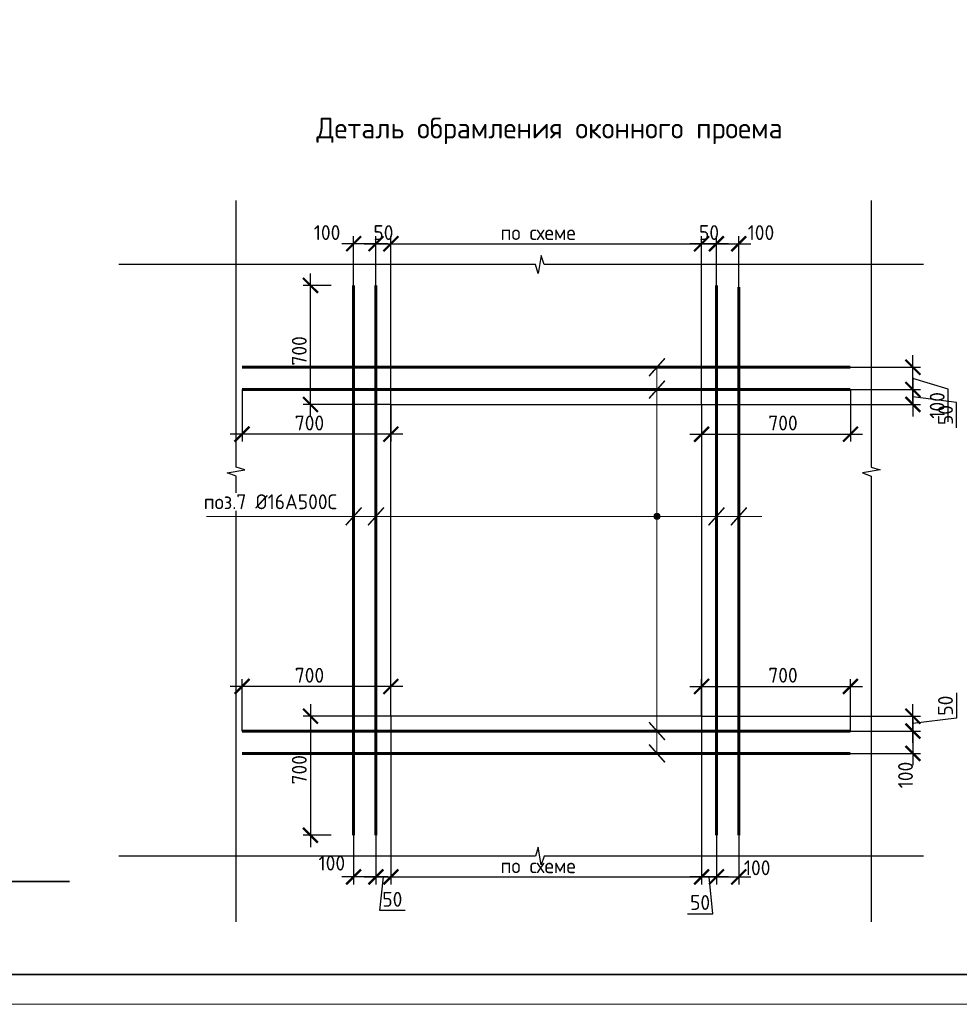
# Model space of a CAD drawing. Header units: millimetres. Extents: x 247266 to 730847, y -636031 to 10052.
# Tile 241 of 256: x 565709 to 581490, y -209161 to -192619. Entities that reach past the tile are written whole.
import ezdxf

# ---------------------------------------------------------------- set-up
doc = ezdxf.new("R2010")
doc.units = ezdxf.units.MM
for name, color, linetype, lineweight in [('Арматура', 7, 'Continuous', 40), ('Выноски', 7, 'Continuous', 20), ('подоснова', 7, 'Continuous', 5), ('размер', 7, 'Continuous', 25), ('ТОНКИЕ', 7, 'Continuous', 9), ('Узлы', 7, 'Continuous', 0)]:
    doc.layers.add(name, color=color, linetype=linetype, lineweight=lineweight)
doc.layers.add('РАЗМЕРЫ', color=7, linetype='Continuous')
doc.layers.add('ТОЛСТЫЕ_ОСНОВНЫЕ', color=7, linetype='Continuous')
doc.styles.add('GOST-2.304_Type-B', font='GOST_Common.ttf')
doc.dimstyles.new('5х', dxfattribs={"dimscale": 100, "dimtxt": 2.5, "dimasz": 2.5, "dimexe": 1.25, "dimexo": 0, "dimtad": 1, "dimdec": 0, "dimlfac": 0.2, "dimtxsty": 'GOST-2.304_Type-B', "dimblk": 'ARCHTICK', "dimcen": 2.5, "dimdle": 2, "dimadec": 0, "dimazin": 2, "dimtfac": 0.75, "dimtdec": 0, "dimtmove": 1, "dimatfit": 3, "dimfxl": 1, "dimtolj": 1, "dimarcsym": 1})

# ---------------------------------------------------------------- blocks, each defined once
blk = doc.blocks.new('*U3683')
at = {"layer": 'ТОЛСТЫЕ_ОСНОВНЫЕ', "lineweight": 35}
blk.add_lwpolyline([(20, 5), (836, 5), (836, 589), (20, 589)], close=True, dxfattribs=at)
at = {"layer": 'ТОНКИЕ'}
blk.add_lwpolyline([(0, 0), (841, 0), (841, 594), (0, 594)], close=True, dxfattribs=at)
blk = doc.blocks.new('_ArchTick')
at = {"color": 0, "linetype": 'ByBlock', "const_width": 0.15}
blk.add_lwpolyline([(-0.5, -0.5), (0.5, 0.5)], dxfattribs=at)
blk = doc.blocks.new('*D2737')
at = {"layer": 'DEFPOINTS', "color": 0, "ltscale": 100}
for p in [(569443, -198833), (571943, -199083), (569443, -199583)]:
    blk.add_point(p, dxfattribs=at)
at = {"layer": 'РАЗМЕРЫ', "color": 0, "linetype": 'Continuous', "lineweight": -2}
for p, q in [((569443, -198833), (569443, -199708)), ((571943, -199083), (571943, -199708)), ((572143, -199583), (569243, -199583))]:
    blk.add_line(p, q, dxfattribs=at)
at = {"layer": 'РАЗМЕРЫ', "color": 0, "lineweight": -2, "ltscale": 100, "xscale": 250, "yscale": 250, "zscale": 250, "rotation": 180}
blk.add_blockref('_ArchTick', (569443, -199583), dxfattribs=at)
at = {"layer": 'РАЗМЕРЫ', "color": 0, "lineweight": -2, "ltscale": 100, "xscale": 250, "yscale": 250, "zscale": 250}
blk.add_blockref('_ArchTick', (571943, -199583), dxfattribs=at)
at = {"layer": 'РАЗМЕРЫ', "color": 0, "lineweight": 0, "ltscale": 100, "insert": (570576, -199395), "char_height": 250, "attachment_point": 5, "style": 'GOST-2.304_Type-B'}
blk.add_mtext('\\A1;700', dxfattribs=at)
blk = doc.blocks.new('*D2738')
at = {"layer": 'DEFPOINTS', "color": 0, "ltscale": 100}
for p in [(579662, -198833), (577162, -199083), (579662, -199583)]:
    blk.add_point(p, dxfattribs=at)
at = {"layer": 'РАЗМЕРЫ', "color": 0, "linetype": 'Continuous', "lineweight": -2}
for p, q in [((579662, -198833), (579662, -199708)), ((577162, -199083), (577162, -199708)), ((576962, -199583), (579862, -199583))]:
    blk.add_line(p, q, dxfattribs=at)
at = {"layer": 'РАЗМЕРЫ', "color": 0, "lineweight": -2, "ltscale": 100, "xscale": 250, "yscale": 250, "zscale": 250, "rotation": 180}
blk.add_blockref('_ArchTick', (577162, -199583), dxfattribs=at)
at = {"layer": 'РАЗМЕРЫ', "color": 0, "lineweight": -2, "ltscale": 100, "xscale": 250, "yscale": 250, "zscale": 250}
blk.add_blockref('_ArchTick', (579662, -199583), dxfattribs=at)
at = {"layer": 'РАЗМЕРЫ', "color": 0, "lineweight": 0, "ltscale": 100, "insert": (578529, -199395), "char_height": 250, "attachment_point": 5, "style": 'GOST-2.304_Type-B'}
blk.add_mtext('\\A1;700', dxfattribs=at)
blk = doc.blocks.new('*D2739')
at = {"layer": 'DEFPOINTS', "color": 0, "ltscale": 100}
for p in [(577162, -196383), (577412, -197083), (577162, -199083)]:
    blk.add_point(p, dxfattribs=at)
at = {"layer": 'РАЗМЕРЫ', "color": 0, "linetype": 'Continuous', "lineweight": -2}
for p, q in [((577162, -199083), (577162, -196258)), ((577412, -197083), (577412, -196258)), ((577612, -196383), (576962, -196383))]:
    blk.add_line(p, q, dxfattribs=at)
at = {"layer": 'РАЗМЕРЫ', "color": 0, "lineweight": -2, "ltscale": 100, "xscale": 250, "yscale": 250, "zscale": 250, "rotation": 180}
blk.add_blockref('_ArchTick', (577162, -196383), dxfattribs=at)
at = {"layer": 'РАЗМЕРЫ', "color": 0, "lineweight": -2, "ltscale": 100, "xscale": 250, "yscale": 250, "zscale": 250}
blk.add_blockref('_ArchTick', (577412, -196383), dxfattribs=at)
at = {"layer": 'РАЗМЕРЫ', "color": 0, "lineweight": 0, "ltscale": 100, "insert": (577287, -196196), "char_height": 250, "attachment_point": 5, "style": 'GOST-2.304_Type-B'}
blk.add_mtext('\\A1;50', dxfattribs=at)
blk = doc.blocks.new('*D2740')
at = {"layer": 'DEFPOINTS', "color": 0, "ltscale": 100}
for p in [(577787, -196383), (577412, -197083), (577787, -197110)]:
    blk.add_point(p, dxfattribs=at)
at = {"layer": 'РАЗМЕРЫ', "color": 0, "linetype": 'Continuous', "lineweight": -2}
for p, q in [((577412, -197083), (577412, -196258)), ((577787, -197110), (577787, -196258)), ((577212, -196383), (577987, -196383))]:
    blk.add_line(p, q, dxfattribs=at)
at = {"layer": 'РАЗМЕРЫ', "color": 0, "lineweight": -2, "ltscale": 100, "xscale": 250, "yscale": 250, "zscale": 250, "rotation": 180}
blk.add_blockref('_ArchTick', (577412, -196383), dxfattribs=at)
at = {"layer": 'РАЗМЕРЫ', "color": 0, "lineweight": -2, "ltscale": 100, "xscale": 250, "yscale": 250, "zscale": 250}
blk.add_blockref('_ArchTick', (577787, -196383), dxfattribs=at)
at = {"layer": 'РАЗМЕРЫ', "color": 0, "lineweight": 0, "ltscale": 100, "insert": (578159, -196196), "char_height": 250, "attachment_point": 5, "style": 'GOST-2.304_Type-B'}
blk.add_mtext('\\A1;100', dxfattribs=at)
blk = doc.blocks.new('*D2741')
at = {"layer": 'DEFPOINTS', "color": 0, "ltscale": 100}
for p in [(571943, -196383), (571693, -197083), (571943, -199083)]:
    blk.add_point(p, dxfattribs=at)
at = {"layer": 'РАЗМЕРЫ', "color": 0, "linetype": 'Continuous', "lineweight": -2}
for p, q in [((571693, -197083), (571693, -196258)), ((571943, -199083), (571943, -196258)), ((571493, -196383), (572143, -196383))]:
    blk.add_line(p, q, dxfattribs=at)
at = {"layer": 'РАЗМЕРЫ', "color": 0, "lineweight": -2, "ltscale": 100, "xscale": 250, "yscale": 250, "zscale": 250, "rotation": 180}
blk.add_blockref('_ArchTick', (571693, -196383), dxfattribs=at)
at = {"layer": 'РАЗМЕРЫ', "color": 0, "lineweight": -2, "ltscale": 100, "xscale": 250, "yscale": 250, "zscale": 250}
blk.add_blockref('_ArchTick', (571943, -196383), dxfattribs=at)
at = {"layer": 'РАЗМЕРЫ', "color": 0, "lineweight": 0, "ltscale": 100, "insert": (571818, -196196), "char_height": 250, "attachment_point": 5, "style": 'GOST-2.304_Type-B'}
blk.add_mtext('\\A1;50', dxfattribs=at)
blk = doc.blocks.new('*D2742')
at = {"layer": 'DEFPOINTS', "color": 0, "ltscale": 100}
for p in [(571318, -196383), (571318, -197083), (571693, -197083)]:
    blk.add_point(p, dxfattribs=at)
at = {"layer": 'РАЗМЕРЫ', "color": 0, "linetype": 'Continuous', "lineweight": -2}
for p, q in [((571318, -197083), (571318, -196258)), ((571693, -197083), (571693, -196258)), ((571893, -196383), (571118, -196383))]:
    blk.add_line(p, q, dxfattribs=at)
at = {"layer": 'РАЗМЕРЫ', "color": 0, "lineweight": -2, "ltscale": 100, "xscale": 250, "yscale": 250, "zscale": 250, "rotation": 180}
blk.add_blockref('_ArchTick', (571318, -196383), dxfattribs=at)
at = {"layer": 'РАЗМЕРЫ', "color": 0, "lineweight": -2, "ltscale": 100, "xscale": 250, "yscale": 250, "zscale": 250}
blk.add_blockref('_ArchTick', (571693, -196383), dxfattribs=at)
at = {"layer": 'РАЗМЕРЫ', "color": 0, "lineweight": 0, "ltscale": 100, "insert": (570872, -196196), "char_height": 250, "attachment_point": 5, "style": 'GOST-2.304_Type-B'}
blk.add_mtext('\\A1;100', dxfattribs=at)
blk = doc.blocks.new('*D2743')
at = {"layer": 'DEFPOINTS', "color": 0, "ltscale": 100}
for p in [(579662, -198833), (577162, -199083), (580712, -199083)]:
    blk.add_point(p, dxfattribs=at)
at = {"layer": 'РАЗМЕРЫ', "color": 0, "linetype": 'Continuous', "lineweight": -2}
for p, q in [((580712, -198633), (580712, -199283)), ((579662, -198833), (580837, -198833)), ((581445, -199048), (580712, -198958)), ((577162, -199083), (580837, -199083)), ((581445, -199474), (581445, -199048))]:
    blk.add_line(p, q, dxfattribs=at)
at = {"layer": 'РАЗМЕРЫ', "color": 0, "lineweight": -2, "ltscale": 100, "xscale": 250, "yscale": 250, "zscale": 250}
for p, rotation in [((580712, -198833), 90), ((580712, -199083), 270)]:
    blk.add_blockref('_ArchTick', p, dxfattribs=dict(at, rotation=rotation))
at = {"layer": 'РАЗМЕРЫ', "color": 0, "lineweight": 0, "ltscale": 100, "insert": (581258, -199261), "char_height": 250, "attachment_point": 5, "rotation": 90, "style": 'GOST-2.304_Type-B'}
blk.add_mtext('\\A1;50', dxfattribs=at)
blk = doc.blocks.new('*D2744')
at = {"layer": 'DEFPOINTS', "color": 0, "ltscale": 100}
for p in [(579662, -198458), (580712, -198458), (579662, -198833)]:
    blk.add_point(p, dxfattribs=at)
at = {"layer": 'РАЗМЕРЫ', "color": 0, "linetype": 'Continuous', "lineweight": -2}
for p, q in [((580712, -199033), (580712, -198258)), ((579662, -198458), (580837, -198458)), ((581306, -198824), (580712, -198646)), ((579662, -198833), (580837, -198833)), ((581306, -199374), (581306, -198824))]:
    blk.add_line(p, q, dxfattribs=at)
at = {"layer": 'РАЗМЕРЫ', "color": 0, "lineweight": -2, "ltscale": 100, "xscale": 250, "yscale": 250, "zscale": 250}
for p, rotation in [((580712, -198458), 90), ((580712, -198833), 270)]:
    blk.add_blockref('_ArchTick', p, dxfattribs=dict(at, rotation=rotation))
at = {"layer": 'РАЗМЕРЫ', "color": 0, "lineweight": 0, "ltscale": 100, "insert": (581119, -199099), "char_height": 250, "attachment_point": 5, "rotation": 90, "style": 'GOST-2.304_Type-B'}
blk.add_mtext('\\A1;100', dxfattribs=at)
blk = doc.blocks.new('*D2745')
at = {"layer": 'DEFPOINTS', "color": 0, "ltscale": 100}
for p in [(577162, -196383), (571943, -198465), (577162, -199083)]:
    blk.add_point(p, dxfattribs=at)
at = {"layer": 'РАЗМЕРЫ', "color": 0, "linetype": 'Continuous', "lineweight": -2}
for p, q in [((571943, -198465), (571943, -196258)), ((577162, -199083), (577162, -196258)), ((571743, -196383), (577362, -196383))]:
    blk.add_line(p, q, dxfattribs=at)
at = {"layer": 'РАЗМЕРЫ', "color": 0, "lineweight": -2, "ltscale": 100, "xscale": 250, "yscale": 250, "zscale": 250, "rotation": 180}
blk.add_blockref('_ArchTick', (571943, -196383), dxfattribs=at)
at = {"layer": 'РАЗМЕРЫ', "color": 0, "lineweight": -2, "ltscale": 100, "xscale": 250, "yscale": 250, "zscale": 250}
blk.add_blockref('_ArchTick', (577162, -196383), dxfattribs=at)
at = {"layer": 'РАЗМЕРЫ', "color": 0, "lineweight": 0, "ltscale": 100, "insert": (574416, -196196), "char_height": 250, "attachment_point": 5, "style": 'GOST-2.304_Type-B'}
blk.add_mtext('\\A1;по схеме', dxfattribs=at)
blk = doc.blocks.new('*D2746')
at = {"layer": 'DEFPOINTS', "color": 0, "ltscale": 100}
for p in [(570593, -197083), (570943, -197083), (571943, -199083)]:
    blk.add_point(p, dxfattribs=at)
at = {"layer": 'РАЗМЕРЫ', "color": 0, "linetype": 'Continuous', "lineweight": -2}
for p, q in [((570593, -199283), (570593, -196883)), ((570943, -197083), (570468, -197083)), ((571943, -199083), (570468, -199083))]:
    blk.add_line(p, q, dxfattribs=at)
at = {"layer": 'РАЗМЕРЫ', "color": 0, "lineweight": -2, "ltscale": 100, "xscale": 250, "yscale": 250, "zscale": 250}
for p, rotation in [((570593, -197083), 90), ((570593, -199083), 270)]:
    blk.add_blockref('_ArchTick', p, dxfattribs=dict(at, rotation=rotation))
at = {"layer": 'РАЗМЕРЫ', "color": 0, "lineweight": 0, "ltscale": 100, "insert": (570405, -198183), "char_height": 250, "attachment_point": 5, "rotation": 90, "style": 'GOST-2.304_Type-B'}
blk.add_mtext('\\A1;700', dxfattribs=at)
blk = doc.blocks.new('*D2747')
at = {"layer": 'DEFPOINTS', "color": 0, "ltscale": 100}
for p in [(569443, -203821), (571943, -204321), (569443, -204571)]:
    blk.add_point(p, dxfattribs=at)
at = {"layer": 'РАЗМЕРЫ', "color": 0, "linetype": 'Continuous', "lineweight": -2}
for p, q in [((569443, -204571), (569443, -203696)), ((571943, -204321), (571943, -203696)), ((572143, -203821), (569243, -203821))]:
    blk.add_line(p, q, dxfattribs=at)
at = {"layer": 'РАЗМЕРЫ', "color": 0, "lineweight": -2, "ltscale": 100, "xscale": 250, "yscale": 250, "zscale": 250, "rotation": 180}
blk.add_blockref('_ArchTick', (569443, -203821), dxfattribs=at)
at = {"layer": 'РАЗМЕРЫ', "color": 0, "lineweight": -2, "ltscale": 100, "xscale": 250, "yscale": 250, "zscale": 250}
blk.add_blockref('_ArchTick', (571943, -203821), dxfattribs=at)
at = {"layer": 'РАЗМЕРЫ', "color": 0, "lineweight": 0, "ltscale": 100, "insert": (570576, -203633), "char_height": 250, "attachment_point": 5, "style": 'GOST-2.304_Type-B'}
blk.add_mtext('\\A1;700', dxfattribs=at)
blk = doc.blocks.new('*D2748')
at = {"layer": 'DEFPOINTS', "color": 0, "ltscale": 100}
for p in [(579662, -203821), (577162, -204321), (579662, -204571)]:
    blk.add_point(p, dxfattribs=at)
at = {"layer": 'РАЗМЕРЫ', "color": 0, "linetype": 'Continuous', "lineweight": -2}
for p, q in [((577162, -204321), (577162, -203696)), ((579662, -204571), (579662, -203696)), ((576962, -203821), (579862, -203821))]:
    blk.add_line(p, q, dxfattribs=at)
at = {"layer": 'РАЗМЕРЫ', "color": 0, "lineweight": -2, "ltscale": 100, "xscale": 250, "yscale": 250, "zscale": 250, "rotation": 180}
blk.add_blockref('_ArchTick', (577162, -203821), dxfattribs=at)
at = {"layer": 'РАЗМЕРЫ', "color": 0, "lineweight": -2, "ltscale": 100, "xscale": 250, "yscale": 250, "zscale": 250}
blk.add_blockref('_ArchTick', (579662, -203821), dxfattribs=at)
at = {"layer": 'РАЗМЕРЫ', "color": 0, "lineweight": 0, "ltscale": 100, "insert": (578529, -203633), "char_height": 250, "attachment_point": 5, "style": 'GOST-2.304_Type-B'}
blk.add_mtext('\\A1;700', dxfattribs=at)
blk = doc.blocks.new('*D2749')
at = {"layer": 'DEFPOINTS', "color": 0, "ltscale": 100}
for p in [(577162, -204321), (577412, -206321), (577162, -207021)]:
    blk.add_point(p, dxfattribs=at)
at = {"layer": 'РАЗМЕРЫ', "color": 0, "linetype": 'Continuous', "lineweight": -2}
for p, q in [((577162, -204321), (577162, -207146)), ((577412, -206321), (577412, -207146)), ((577612, -207021), (576962, -207021)), ((577350, -207639), (577287, -207021)), ((576925, -207639), (577350, -207639))]:
    blk.add_line(p, q, dxfattribs=at)
at = {"layer": 'РАЗМЕРЫ', "color": 0, "lineweight": -2, "ltscale": 100, "xscale": 250, "yscale": 250, "zscale": 250, "rotation": 180}
blk.add_blockref('_ArchTick', (577162, -207021), dxfattribs=at)
at = {"layer": 'РАЗМЕРЫ', "color": 0, "lineweight": -2, "ltscale": 100, "xscale": 250, "yscale": 250, "zscale": 250}
blk.add_blockref('_ArchTick', (577412, -207021), dxfattribs=at)
at = {"layer": 'РАЗМЕРЫ', "color": 0, "lineweight": 0, "ltscale": 100, "insert": (577137, -207451), "char_height": 250, "attachment_point": 5, "style": 'GOST-2.304_Type-B'}
blk.add_mtext('\\A1;50', dxfattribs=at)
blk = doc.blocks.new('*D2750')
at = {"layer": 'DEFPOINTS', "color": 0, "ltscale": 100}
for p in [(577412, -206321), (577787, -206293), (577787, -207021)]:
    blk.add_point(p, dxfattribs=at)
at = {"layer": 'РАЗМЕРЫ', "color": 0, "linetype": 'Continuous', "lineweight": -2}
for p, q in [((577412, -206321), (577412, -207146)), ((577787, -206293), (577787, -207146)), ((577212, -207021), (577987, -207021))]:
    blk.add_line(p, q, dxfattribs=at)
at = {"layer": 'РАЗМЕРЫ', "color": 0, "lineweight": -2, "ltscale": 100, "xscale": 250, "yscale": 250, "zscale": 250, "rotation": 180}
blk.add_blockref('_ArchTick', (577412, -207021), dxfattribs=at)
at = {"layer": 'РАЗМЕРЫ', "color": 0, "lineweight": -2, "ltscale": 100, "xscale": 250, "yscale": 250, "zscale": 250}
blk.add_blockref('_ArchTick', (577787, -207021), dxfattribs=at)
at = {"layer": 'РАЗМЕРЫ', "color": 0, "lineweight": 0, "ltscale": 100, "insert": (578096, -206868), "char_height": 250, "attachment_point": 5, "style": 'GOST-2.304_Type-B'}
blk.add_mtext('\\A1;100', dxfattribs=at)
blk = doc.blocks.new('*D2751')
at = {"layer": 'DEFPOINTS', "color": 0, "ltscale": 100}
for p in [(571943, -204321), (571693, -206321), (571943, -207021)]:
    blk.add_point(p, dxfattribs=at)
at = {"layer": 'РАЗМЕРЫ', "color": 0, "linetype": 'Continuous', "lineweight": -2}
for p, q in [((571943, -204321), (571943, -207146)), ((571693, -206321), (571693, -207146)), ((571493, -207021), (572143, -207021)), ((571756, -207585), (571818, -207021)), ((572181, -207585), (571756, -207585))]:
    blk.add_line(p, q, dxfattribs=at)
at = {"layer": 'РАЗМЕРЫ', "color": 0, "lineweight": -2, "ltscale": 100, "xscale": 250, "yscale": 250, "zscale": 250, "rotation": 180}
blk.add_blockref('_ArchTick', (571693, -207021), dxfattribs=at)
at = {"layer": 'РАЗМЕРЫ', "color": 0, "lineweight": -2, "ltscale": 100, "xscale": 250, "yscale": 250, "zscale": 250}
blk.add_blockref('_ArchTick', (571943, -207021), dxfattribs=at)
at = {"layer": 'РАЗМЕРЫ', "color": 0, "lineweight": 0, "ltscale": 100, "insert": (571968, -207397), "char_height": 250, "attachment_point": 5, "style": 'GOST-2.304_Type-B'}
blk.add_mtext('\\A1;50', dxfattribs=at)
blk = doc.blocks.new('*D2752')
at = {"layer": 'DEFPOINTS', "color": 0, "ltscale": 100}
for p in [(571318, -206321), (571693, -206321), (571318, -207021)]:
    blk.add_point(p, dxfattribs=at)
at = {"layer": 'РАЗМЕРЫ', "color": 0, "linetype": 'Continuous', "lineweight": -2}
for p, q in [((571318, -206321), (571318, -207146)), ((571693, -206321), (571693, -207146)), ((571893, -207021), (571118, -207021))]:
    blk.add_line(p, q, dxfattribs=at)
at = {"layer": 'РАЗМЕРЫ', "color": 0, "lineweight": -2, "ltscale": 100, "xscale": 250, "yscale": 250, "zscale": 250, "rotation": 180}
blk.add_blockref('_ArchTick', (571318, -207021), dxfattribs=at)
at = {"layer": 'РАЗМЕРЫ', "color": 0, "lineweight": -2, "ltscale": 100, "xscale": 250, "yscale": 250, "zscale": 250}
blk.add_blockref('_ArchTick', (571693, -207021), dxfattribs=at)
at = {"layer": 'РАЗМЕРЫ', "color": 0, "lineweight": 0, "ltscale": 100, "insert": (570952, -206789), "char_height": 250, "attachment_point": 5, "style": 'GOST-2.304_Type-B'}
blk.add_mtext('\\A1;100', dxfattribs=at)
blk = doc.blocks.new('*D2753')
at = {"layer": 'DEFPOINTS', "color": 0, "ltscale": 100}
for p in [(577162, -204321), (580712, -204321), (579662, -204571)]:
    blk.add_point(p, dxfattribs=at)
at = {"layer": 'РАЗМЕРЫ', "color": 0, "linetype": 'Continuous', "lineweight": -2}
for p, q in [((581445, -203930), (581445, -204356)), ((580712, -204771), (580712, -204121)), ((577162, -204321), (580837, -204321)), ((581445, -204356), (580712, -204446)), ((579662, -204571), (580837, -204571))]:
    blk.add_line(p, q, dxfattribs=at)
at = {"layer": 'РАЗМЕРЫ', "color": 0, "lineweight": -2, "ltscale": 100, "xscale": 250, "yscale": 250, "zscale": 250}
for p, rotation in [((580712, -204321), 90), ((580712, -204571), 270)]:
    blk.add_blockref('_ArchTick', p, dxfattribs=dict(at, rotation=rotation))
at = {"layer": 'РАЗМЕРЫ', "color": 0, "lineweight": 0, "ltscale": 100, "insert": (581258, -204143), "char_height": 250, "attachment_point": 5, "rotation": 90, "style": 'GOST-2.304_Type-B'}
blk.add_mtext('\\A1;50', dxfattribs=at)
blk = doc.blocks.new('*D2754')
at = {"layer": 'DEFPOINTS', "color": 0, "ltscale": 100}
for p in [(579662, -204571), (579662, -204946), (580712, -204946)]:
    blk.add_point(p, dxfattribs=at)
at = {"layer": 'РАЗМЕРЫ', "color": 0, "linetype": 'Continuous', "lineweight": -2}
for p, q in [((580712, -204371), (580712, -205146)), ((579662, -204571), (580837, -204571)), ((579662, -204946), (580837, -204946))]:
    blk.add_line(p, q, dxfattribs=at)
at = {"layer": 'РАЗМЕРЫ', "color": 0, "lineweight": -2, "ltscale": 100, "xscale": 250, "yscale": 250, "zscale": 250}
for p, rotation in [((580712, -204571), 90), ((580712, -204946), 270)]:
    blk.add_blockref('_ArchTick', p, dxfattribs=dict(at, rotation=rotation))
at = {"layer": 'РАЗМЕРЫ', "color": 0, "lineweight": 0, "ltscale": 100, "insert": (580587, -205309), "char_height": 250, "attachment_point": 5, "rotation": 90, "style": 'GOST-2.304_Type-B'}
blk.add_mtext('\\A1;100', dxfattribs=at)
blk = doc.blocks.new('*D2755')
at = {"layer": 'DEFPOINTS', "color": 0, "ltscale": 100}
for p in [(577162, -204321), (571943, -204939), (577162, -207021)]:
    blk.add_point(p, dxfattribs=at)
at = {"layer": 'РАЗМЕРЫ', "color": 0, "linetype": 'Continuous', "lineweight": -2}
for p, q in [((577162, -204321), (577162, -207146)), ((571943, -204939), (571943, -207146)), ((571743, -207021), (577362, -207021))]:
    blk.add_line(p, q, dxfattribs=at)
at = {"layer": 'РАЗМЕРЫ', "color": 0, "lineweight": -2, "ltscale": 100, "xscale": 250, "yscale": 250, "zscale": 250, "rotation": 180}
blk.add_blockref('_ArchTick', (571943, -207021), dxfattribs=at)
at = {"layer": 'РАЗМЕРЫ', "color": 0, "lineweight": -2, "ltscale": 100, "xscale": 250, "yscale": 250, "zscale": 250}
blk.add_blockref('_ArchTick', (577162, -207021), dxfattribs=at)
at = {"layer": 'РАЗМЕРЫ', "color": 0, "lineweight": 0, "ltscale": 100, "insert": (574416, -206833), "char_height": 250, "attachment_point": 5, "style": 'GOST-2.304_Type-B'}
blk.add_mtext('\\A1;по схеме', dxfattribs=at)
blk = doc.blocks.new('*D2756')
at = {"layer": 'DEFPOINTS', "color": 0, "ltscale": 100}
for p in [(571943, -204321), (570593, -206321), (570943, -206321)]:
    blk.add_point(p, dxfattribs=at)
at = {"layer": 'РАЗМЕРЫ', "color": 0, "linetype": 'Continuous', "lineweight": -2}
for p, q in [((570593, -204121), (570593, -206521)), ((571943, -204321), (570468, -204321)), ((570943, -206321), (570468, -206321))]:
    blk.add_line(p, q, dxfattribs=at)
at = {"layer": 'РАЗМЕРЫ', "color": 0, "lineweight": -2, "ltscale": 100, "xscale": 250, "yscale": 250, "zscale": 250}
for p, rotation in [((570593, -204321), 90), ((570593, -206321), 270)]:
    blk.add_blockref('_ArchTick', p, dxfattribs=dict(at, rotation=rotation))
at = {"layer": 'РАЗМЕРЫ', "color": 0, "lineweight": 0, "ltscale": 100, "insert": (570405, -205221), "char_height": 250, "attachment_point": 5, "rotation": 90, "style": 'GOST-2.304_Type-B'}
blk.add_mtext('\\A1;700', dxfattribs=at)

msp = doc.modelspace()

# ---------------------------------------------------------------- hatches: boundary and pattern name
at = {"layer": 'РАЗМЕРЫ'}
h = msp.add_hatch(color=256, dxfattribs=at)
h.dxf.hatch_style = 1
h.paths.add_polyline_path([(576412.3, -200913.86), (576412.3, -200963.86), (576462.3, -200963.86, 0.41421356)])
h.paths.add_polyline_path([(576462.3, -200963.86), (576412.3, -200963.86), (576412.3, -201013.86, 0.41421356)])
h.paths.add_polyline_path([(576412.3, -200963.86), (576362.3, -200963.86, 0.41421356), (576412.3, -201013.86)])
h.paths.add_polyline_path([(576412.3, -200913.86, 0.41421356), (576362.3, -200963.86), (576412.3, -200963.86)])

# ---------------------------------------------------------------- linework, layer by layer
at = {"layer": 'Арматура', "const_width": 50}
for points in [[(571318.09, -206320.6), (571318.09, -197083.25)], [(571693.09, -206320.6), (571693.09, -197083.25)], [(577412.3, -206320.6), (577412.3, -197083.25)], [(577787.3, -206320.6), (577787.3, -197110.46)], [(579662.3, -198458.25), (569443.09, -198458.25)], [(579662.3, -198833.25), (569443.09, -198833.25)], [(579662.3, -204570.6), (569443.09, -204570.6)], [(579662.3, -204945.6), (569443.09, -204945.6)]]:
    msp.add_lwpolyline(points, dxfattribs=at)
at = {"layer": 'Выноски', "ltscale": 0.1}
for p, q in [((576412.3, -198458.25), (576412.3, -201279.17)), ((568843.9, -200963.86), (578171.82, -200963.86)), ((576412.3, -204945.6), (576412.3, -201013.86))]:
    msp.add_line(p, q, dxfattribs=at)
at = {"layer": 'Выноски', "ltscale": 0.1, "const_width": 25}
for points in [[(576545.43, -198309), (576279.18, -198607.51)], [(576545.43, -198684), (576279.18, -198982.51)], [(571451.21, -200814.6), (571184.96, -201113.12)], [(571826.21, -200814.6), (571559.96, -201113.12)], [(577545.43, -200814.6), (577279.18, -201113.12)], [(577920.43, -200814.6), (577654.18, -201113.12)], [(576545.43, -204719.86), (576279.18, -204421.34)], [(576545.43, -205094.86), (576279.18, -204796.34)]]:
    msp.add_lwpolyline(points, dxfattribs=at)
at = {"layer": 'Выноски'}
msp.add_circle((576412.3, -200963.86), 50, dxfattribs=at)
at = {"layer": 'размер'}
for p, q in [((566548.1, -207099.17), (552224.26, -207099.17)), ((561353.12, -207099.17), (566548.1, -207099.17))]:
    msp.add_line(p, q, dxfattribs=at)
msp.add_lwpolyline([(571943.09, -199083.25), (577162.3, -199083.25), (577162.3, -204320.6), (571943.09, -204320.6)], close=True, dxfattribs=at)
at = {"layer": 'РАЗМЕРЫ'}
for points in [[(569343.09, -207777.7), (569343.09, -200285.7), (569193.09, -200233.25), (569493.09, -200183.25), (569343.09, -200136.14), (569343.09, -195654.42)], [(580012.3, -195654.42), (580012.3, -200136.14), (580162.3, -200183.25), (579862.3, -200233.25), (580012.3, -200285.7), (580012.3, -207777.7)], [(580886.83, -196733.25), (574520.68, -196733.25), (574468.23, -196583.25), (574418.23, -196883.25), (574371.11, -196733.25), (567374.01, -196733.25)], [(580886.83, -206670.6), (574520.68, -206670.6), (574468.23, -206820.6), (574418.23, -206520.6), (574371.11, -206670.6), (567374.01, -206670.6)]]:
    msp.add_lwpolyline(points, dxfattribs=at)

# ---------------------------------------------------------------- block references
at = {"xscale": 100, "yscale": 100, "zscale": 100}
msp.add_blockref('*U3683', (526994.57, -209161.15, 3100), dxfattribs=at)

# ---------------------------------------------------------------- texts
at = {"layer": 'Узлы', "linetype": 'Continuous', "lineweight": 0, "insert": (574608.69, -194487.67), "char_height": 350, "width": 10464.9604, "attachment_point": 5, "style": 'GOST-2.304_Type-B'}
msp.add_mtext('Деталь обрамления оконного проема', dxfattribs=at)

# ---------------------------------------------------------------- dimensions: what is measured, and where the dimension line sits
at = {"layer": 'РАЗМЕРЫ', "linetype": 'Continuous', "lineweight": 0}
for base, p1, p2, text, picture, middle in [((577162.3, -196383.25), (571943.09, -198464.54), (577162.3, -199083.25), 'по схеме', '*D2745', (574416.27, -196383.25)), ((571318.09, -196383.25), (571693.09, -197083.25), (571318.09, -197083.25), '100', '*D2742', (570871.65, -196383.25)), ((577787.3, -196383.25), (577412.3, -197083.25), (577787.3, -197110.46), '100', '*D2740', (578158.66, -196383.25)), ((569443.09, -199583.25), (571943.09, -199083.25), (569443.09, -198833.25), '700', '*D2737', (570576.27, -199583.25)), ((569443.09, -203820.6), (571943.09, -204320.6), (569443.09, -204570.6), '700', '*D2747', (570576.27, -203820.6)), ((577162.3, -207020.6), (571943.09, -204939.31), (577162.3, -204320.6), 'по схеме', '*D2755', (574416.27, -207020.6)), ((571318.09, -207020.6), (571693.09, -206320.6), (571318.09, -206320.6), '100', '*D2752', (570951.8, -206976.53)), ((577787.3, -207020.6), (577412.3, -206320.6), (577787.3, -206293.39), '100', '*D2750', (578095.65, -207055.58))]:
    dim = msp.add_linear_dim(base=base, p1=p1, p2=p2, text=text, dimstyle='5х', dxfattribs=at)
    dim.commit()
    dim.dimension.update_dxf_attribs({"geometry": picture, "text_midpoint": middle, "dimtype": 160})
for base, p1, p2, picture, middle in [((571943.09, -196383.25), (571693.09, -197083.25), (571943.09, -199083.25), '*D2741', (571818.09, -196383.25)), ((577162.3, -196383.25), (577412.3, -197083.25), (577162.3, -199083.25), '*D2739', (577287.3, -196383.25)), ((571943.09, -207020.6), (571693.09, -206320.6), (571943.09, -204320.6), '*D2751', (571818.09, -207584.67)), ((577162.3, -207020.6), (577412.3, -206320.6), (577162.3, -204320.6), '*D2749', (577287.3, -207638.99))]:
    dim = msp.add_linear_dim(base=base, p1=p1, p2=p2, dimstyle='5х', dxfattribs=at)
    dim.commit()
    dim.dimension.update_dxf_attribs({"geometry": picture, "text_midpoint": middle, "dimtype": 160})
for base, p1, p2, angle, text, picture, middle in [((570593.09, -197083.25), (571943.09, -199083.25), (570943.09, -197083.25), 90, '700', '*D2746', (570593.09, -198183.25)), ((579662.3, -199583.25), (577162.3, -199083.25), (579662.3, -198833.25), 180, '700', '*D2738', (578529.12, -199583.25)), ((579662.3, -203820.6), (577162.3, -204320.6), (579662.3, -204570.6), 180, '700', '*D2748', (578529.12, -203820.6)), ((570593.09, -206320.6), (571943.09, -204320.6), (570943.09, -206320.6), 270, '700', '*D2756', (570593.09, -205220.6)), ((580712.3, -204945.6), (579662.3, -204570.6), (579662.3, -204945.6), 270, '100', '*D2754', (580774.78, -205309.15))]:
    dim = msp.add_linear_dim(base=base, p1=p1, p2=p2, angle=angle, text=text, dimstyle='5х', dxfattribs=at)
    dim.commit()
    dim.dimension.update_dxf_attribs({"geometry": picture, "text_midpoint": middle, "dimtype": 160})
dim = msp.add_linear_dim(base=(580712.3, -198458.25), p1=(579662.3, -198833.25), p2=(579662.3, -198458.25), angle=90, text='100', dimstyle='5х', dxfattribs=at)
dim.commit()
dim.dimension.update_dxf_attribs({"geometry": '*D2744', "text_midpoint": (581118.8, -198886.49)})
for base, p1, p2, angle, picture, middle in [((580712.3, -199083.25), (579662.3, -198833.25), (577162.3, -199083.25), 90, '*D2743', (581445.17, -199110.74)), ((580712.3, -204320.6), (579662.3, -204570.6), (577162.3, -204320.6), 270, '*D2753', (581445.17, -204293.11))]:
    dim = msp.add_linear_dim(base=base, p1=p1, p2=p2, angle=angle, dimstyle='5х', dxfattribs=at)
    dim.commit()
    dim.dimension.update_dxf_attribs({"geometry": picture, "text_midpoint": middle, "dimtype": 160})

# ---------------------------------------------------------------- next in the draw order: texts
at = {"layer": 'подоснова', "ltscale": 0.3, "insert": (568799.47, -200593.31), "char_height": 250, "attachment_point": 1, "style": 'GOST-2.304_Type-B', "bg_fill": 3, "box_fill_scale": 1.1, "bg_fill_color": 256, "bg_fill_transparency": 0}
msp.add_mtext('поз.7 %%C16А500С', dxfattribs=at)

doc.saveas('drawing.dxf')
